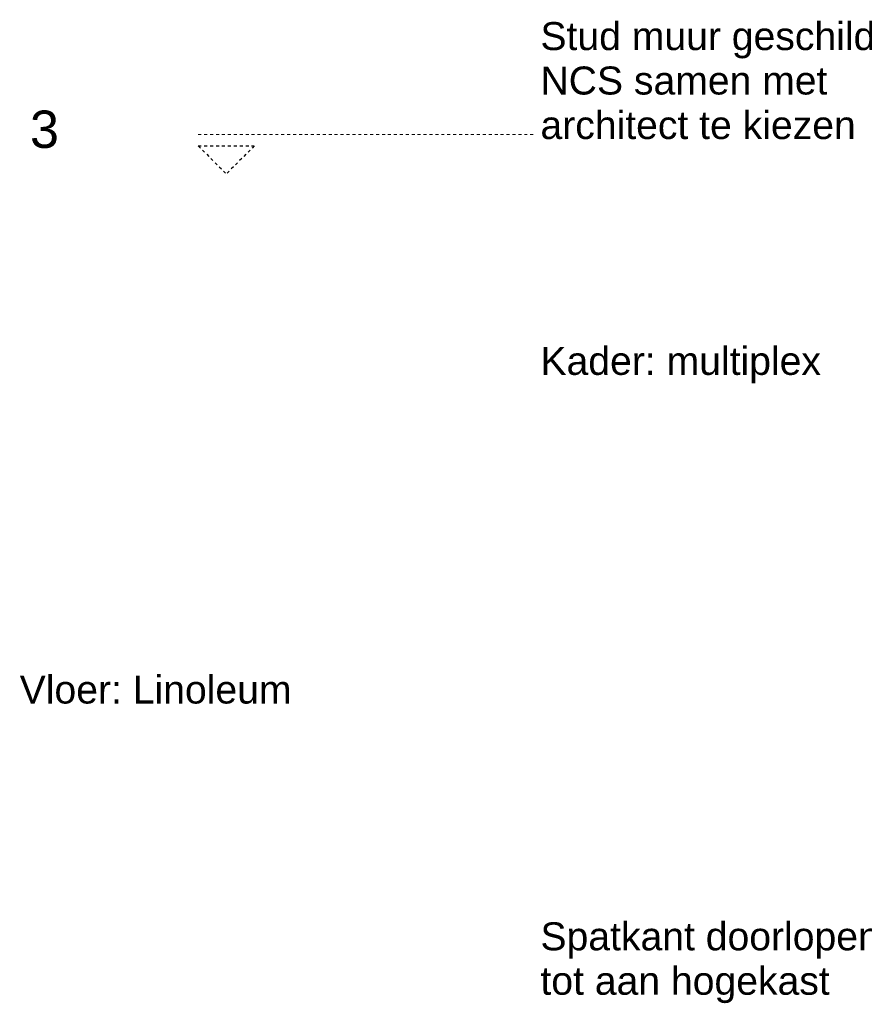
# Model space of a CAD drawing. Header units: millimetres. Extents: x 59308 to 100575, y -9418 to 40126.
# Tile 5 of 17: x 59768 to 60673, y 37061 to 38116. Entities that reach past the tile are written whole.
import ezdxf

# ---------------------------------------------------------------- set-up
doc = ezdxf.new("R2010")
doc.units = ezdxf.units.MM
doc.linetypes.add('Dash', pattern=[6.35, 3.175, -3.175])
for name, color, linetype, lineweight in [('A09-C---1', 8, 'Dash', 13), ('A09-C---2', 135, 'Dash', 25), ('A09-C---3', 8, 'Dash', 5), ('A09-NT--2', 250, 'Continuous', 13), ('A09-NT--3', 7, 'Continuous', 13)]:
    doc.layers.add(name, color=color, linetype=linetype, lineweight=lineweight)
doc.styles.add('Arial', font='arial.ttf', dxfattribs={"height": 40})
doc.styles.add('Arial_1', font='arial.ttf', dxfattribs={"height": 30})

# ---------------------------------------------------------------- blocks, each defined once
blk = doc.blocks.new('Detail View - Detail - Detail Number-13476530-Pantry Standard C - Plan view')
at = {"layer": 'A09-C---2'}
for p, q in [((62963.7, 31908.4), (62933.7, 31878.4)), ((62963.7, 31848.4), (62963.7, 31908.4)), ((62963.7, 31848.4), (62933.7, 31878.4))]:
    blk.add_line(p, q, dxfattribs=at)

msp = doc.modelspace()

# ---------------------------------------------------------------- linework, layer by layer
at = {"layer": 'A09-C---1'}
msp.add_line((59959.4, 37992.5), (63072.6, 37992.5), dxfattribs=at)
at = {"layer": 'A09-NT--2'}
msp.add_line((60699, 37750), (60662.2, 37750), dxfattribs=at)

# ---------------------------------------------------------------- block references
at = {"layer": 'A09-C---2', "extrusion": (0, 0, -1), "rotation": 90.00000000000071}
msp.add_blockref('Detail View - Detail - Detail Number-13476530-Pantry Standard C - Plan view', (-28111, -24983.4), dxfattribs=at)

# ---------------------------------------------------------------- texts
at = {"layer": 'A09-C---3', "insert": (59779.1, 38018.2), "char_height": 40, "width": 38.481, "attachment_point": 1, "style": 'Arial'}
msp.add_mtext('3', dxfattribs=at)
at = {"layer": 'A09-NT--3', "char_height": 30, "attachment_point": 1, "style": 'Arial_1', "bg_fill": 3, "box_fill_scale": 1.25, "bg_fill_color": 256, "bg_fill_true_color": 13158600, "bg_fill_transparency": 0}
for s, insert, width in [('Stud muur geschilderd', (60325.9, 38113), 508.27), ('NCS samen met ', (60325.9, 38065.4), 388.017), ('Kader: multiplex', (60325.9, 37765), 359.156), ('Vloer: Linoleum', (59768.1, 37412.9), 352.743), ('Spatkant doorlopend ', (60325.9, 37148.5), 472.996), ('tot aan hogekast', (60325.9, 37100.9), 371.983)]:
    msp.add_mtext(s, dxfattribs=dict(at, insert=insert, width=width))

# ---------------------------------------------------------------- next in the draw order: texts
at = {"layer": 'A09-NT--3', "insert": (60325.9, 38017.7), "char_height": 30, "width": 407.257, "attachment_point": 1, "style": 'Arial_1', "bg_fill": 3, "box_fill_scale": 1.25, "bg_fill_color": 256, "bg_fill_true_color": 13158600, "bg_fill_transparency": 0}
msp.add_mtext('architect te kiezen', dxfattribs=at)

doc.saveas('drawing.dxf')
